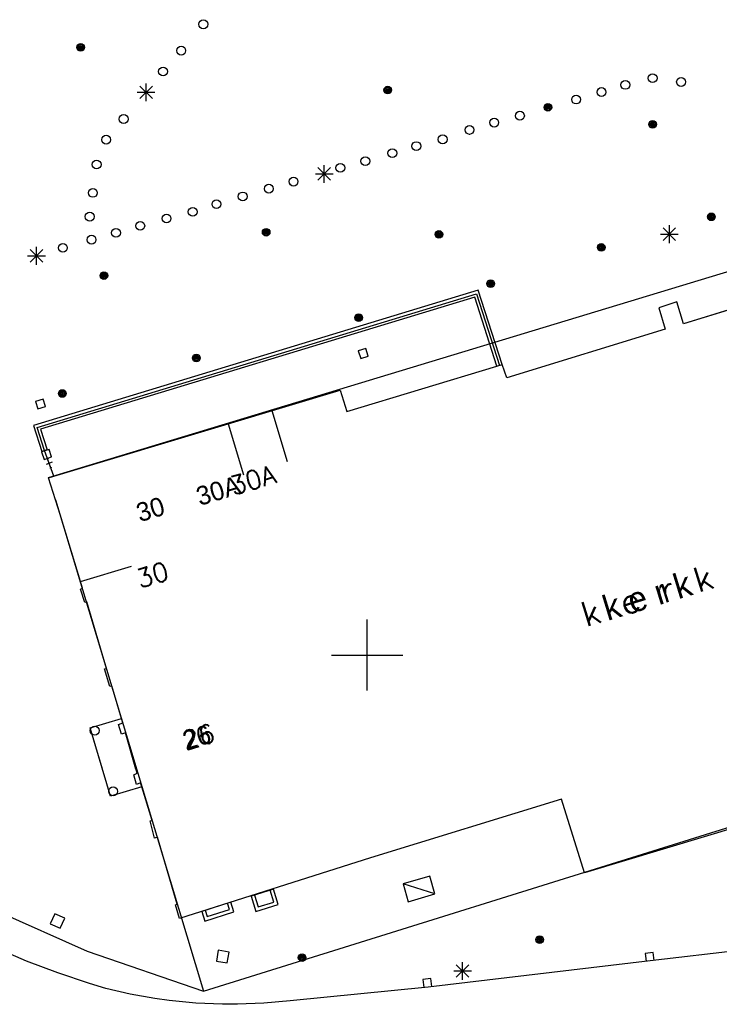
# Model space of a CAD drawing. Header units: millimetres. Extents: x 135944 to 142000, y 454200 to 456692.
# Tile 78 of 185: x 136780 to 136820, y 456130 to 456186. Entities that reach past the tile are written whole.
import ezdxf
from ezdxf.enums import TextEntityAlignment as Align

# ---------------------------------------------------------------- set-up
doc = ezdxf.new("R2010")
doc.units = ezdxf.units.MM
for name, color, linetype in [('TotaalGBKN2013_Bistad', 251, 'Continuous'), ('TotaalGBKN2013X$0$Contouren', 251, 'Continuous'), ('TotaalGBKN2013X$0$GBKN binnenstad 2009$0$OBJECTEN_', 251, 'Continuous'), ('TotaalGBKN2013X$0$GBKN binnenstad 2009$0$OBJECTEN__', 251, 'Continuous'), ('TotaalGBKN2013X$0$GBKN binnenstad 2009$0$OBJECTEN___', 251, 'Continuous'), ('TotaalGBKN2013X$0$GBKN binnenstad 2009$0$VERH_OVERIG INBR', 251, 'Continuous')]:
    doc.layers.add(name, color=color, linetype=linetype)
doc.styles.add('TotaalGBKN2013X$0$GBKN binnenstad 2009$0$Standard', font='txt')
doc.styles.add('TotaalGBKN2013X$0$GBKN binnenstad 2009$0$TXT', font='txt.shx')

# ---------------------------------------------------------------- blocks, each defined once
blk = doc.blocks.new('TotaalGBKN2013X$0$GBKN binnenstad 2009$0$CEL529')
at = {"layer": 'TotaalGBKN2013X$0$GBKN binnenstad 2009$0$VERH_OVERIG INBR', "linetype": 'Continuous', "lineweight": 0}
for p, q in [((0, -0.1), (0, 0.1)), ((0, 0), (1, 0)), ((0.5, -0.2), (0.5, 0.2)), ((1, -0.1), (1, 0.1))]:
    blk.add_line(p, q, dxfattribs=at)
blk = doc.blocks.new('TotaalGBKN2013X$0$GBKN binnenstad 2009$0$W')
at = {"layer": 'TotaalGBKN2013X$0$GBKN binnenstad 2009$0$OBJECTEN__', "linetype": 'Continuous', "lineweight": 0}
blk.add_lwpolyline([(-0.225, 0.225), (-0.225, -0.225), (0.225, -0.225), (0.225, 0.225), (-0.225, 0.225)], dxfattribs=at)
blk = doc.blocks.new('TotaalGBKN2013X$0$GBKN binnenstad 2009$0$DEC100')
at = {"layer": 'TotaalGBKN2013X$0$GBKN binnenstad 2009$0$OBJECTEN_', "linetype": 'Continuous', "lineweight": 0}
for p, q in [((-0.5, 0), (0.5, 0)), ((-0.354, -0.354), (0.354, 0.354)), ((0.354, -0.354), (-0.354, 0.354)), ((0, -0.5), (0, 0.5))]:
    blk.add_line(p, q, dxfattribs=at)
blk = doc.blocks.new('TotaalGBKN2013X$0$GBKN binnenstad 2009$0$J')
at = {"layer": 'TotaalGBKN2013X$0$GBKN binnenstad 2009$0$OBJECTEN___', "linetype": 'Continuous', "lineweight": 0}
for radius in [0.215, 0.155, 0.095, 0.035]:
    blk.add_circle((0, 0), radius, dxfattribs=at)
blk = doc.blocks.new('TotaalGBKN2013X$0$GBKN binnenstad 2009$0$Q')
at = {"layer": 'TotaalGBKN2013X$0$GBKN binnenstad 2009$0$OBJECTEN___', "linetype": 'Continuous', "lineweight": 0}
blk.add_circle((0, 0), 0.25, dxfattribs=at)

msp = doc.modelspace()

# ---------------------------------------------------------------- linework, layer by layer
at = {"layer": 'TotaalGBKN2013_Bistad'}
for p, q in [((136787.193, 456181.34), (136787.901, 456182.048)), ((136787.901, 456181.34), (136787.193, 456182.048)), ((136787.547, 456181.194), (136787.547, 456182.194)), ((136787.047, 456181.694), (136788.047, 456181.694)), ((136797.23, 456176.745), (136797.938, 456177.453)), ((136797.938, 456176.745), (136797.23, 456177.453)), ((136797.584, 456176.599), (136797.584, 456177.599)), ((136797.084, 456177.099), (136798.084, 456177.099)), ((136817.019, 456173.206), (136817.019, 456174.206)), ((136816.519, 456173.706), (136817.519, 456173.706)), ((136816.665, 456173.352), (136817.373, 456174.06)), ((136817.373, 456173.352), (136816.665, 456174.06)), ((136780.877, 456172.485), (136781.877, 456172.485)), ((136781.023, 456172.131), (136781.731, 456172.839)), ((136781.731, 456172.131), (136781.023, 456172.839)), ((136781.377, 456171.985), (136781.377, 456172.985)), ((136806.257, 456170.542), (136781.209, 456162.921)), ((136795.18, 456167.001), (136806.15, 456170.337)), ((136806.15, 456170.337), (136807.443, 456166.311)), ((136807.597, 456166.367), (136806.257, 456170.542)), ((136806.054, 456170.153), (136781.603, 456162.714)), ((136807.299, 456166.276), (136806.054, 456170.153)), ((136817.439, 456169.885), (136816.431, 456169.555)), ((136817.807, 456168.653), (136817.439, 456169.885)), ((136821.984, 456169.935), (136817.807, 456168.653)), ((136816.431, 456169.555), (136816.774, 456168.353)), ((136816.774, 456168.353), (136807.859, 456165.622)), ((136781.417, 456162.812), (136795.18, 456167.001)), ((136799.93, 456167.263), (136799.501, 456167.128)), ((136799.501, 456167.128), (136799.636, 456166.699)), ((136800.065, 456166.834), (136799.93, 456167.263)), ((136799.636, 456166.699), (136800.065, 456166.834)), ((136807.299, 456166.276), (136807.597, 456166.367)), ((136807.299, 456166.276), (136807.597, 456166.367)), ((136807.859, 456165.622), (136807.597, 456166.367)), ((136798.851, 456163.713), (136807.299, 456166.276)), ((136792.169, 456163.024), (136798.482, 456164.92)), ((136798.482, 456164.92), (136798.851, 456163.713)), ((136781.75, 456164.42), (136781.319, 456164.289)), ((136781.319, 456164.289), (136781.45, 456163.858)), ((136781.881, 456163.989), (136781.75, 456164.42)), ((136781.45, 456163.858), (136781.881, 456163.989)), ((136782.355, 456160.077), (136794.637, 456163.765)), ((136794.637, 456163.765), (136795.501, 456160.893)), ((136781.209, 456162.921), (136781.672, 456161.462)), ((136781.829, 456161.512), (136781.417, 456162.812)), ((136781.603, 456162.714), (136781.97, 456161.557)), ((136782.355, 456160.077), (136792.169, 456163.024)), ((136792.169, 456163.024), (136793.033, 456160.152)), ((136782.092, 456161.584), (136781.664, 456161.448)), ((136781.664, 456161.448), (136781.8, 456161.02)), ((136781.672, 456161.462), (136781.829, 456161.512)), ((136781.97, 456161.557), (136781.829, 456161.512)), ((136782.355, 456160.077), (136781.829, 456161.512)), ((136782.228, 456161.156), (136782.092, 456161.584)), ((136781.8, 456161.02), (136782.228, 456161.156)), ((136782.268, 456160.859), (136781.916, 456160.729)), ((136782.183, 456160.546), (136782.001, 456161.042)), ((136782.044, 456159.984), (136782.355, 456160.077)), ((136782.708, 456157.916), (136782.044, 456159.984)), ((136783.854, 456154.143), (136782.708, 456157.916)), ((136783.854, 456154.143), (136786.725, 456155.015)), ((136783.854, 456154.143), (136786.725, 456155.015)), ((136783.967, 456153.771), (136783.854, 456154.143)), ((136783.863, 456153.719), (136783.967, 456153.771)), ((136784.1, 456152.955), (136783.863, 456153.719)), ((136784.209, 456153.001), (136784.1, 456152.955)), ((136785.313, 456149.241), (136784.209, 456153.001)), ((136800, 456150), (136800, 456152)), ((136800, 456150), (136800, 456152)), ((136798, 456150), (136800, 456150)), ((136798, 456150), (136800, 456150)), ((136800, 456150), (136802, 456150)), ((136800, 456148), (136800, 456150)), ((136800, 456150), (136802, 456150)), ((136800, 456148), (136800, 456150)), ((136785.209, 456149.215), (136785.313, 456149.241)), ((136785.504, 456148.235), (136785.209, 456149.215)), ((136785.613, 456148.262), (136785.504, 456148.235)), ((136786.163, 456146.423), (136785.613, 456148.262)), ((136784.398, 456145.897), (136786.163, 456146.423)), ((136786.236, 456146.181), (136786.163, 456146.423)), ((136785.542, 456142.059), (136784.398, 456145.897)), ((136786.003, 456146.093), (136786.236, 456146.181)), ((136786.161, 456145.551), (136786.003, 456146.093)), ((136786.385, 456145.62), (136786.161, 456145.551)), ((136787.04, 456143.345), (136786.385, 456145.62)), ((136786.852, 456143.262), (136787.04, 456143.345)), ((136787.005, 456142.715), (136786.852, 456143.262)), ((136787.307, 456142.585), (136785.542, 456142.059)), ((136787.239, 456142.804), (136787.005, 456142.715)), ((136787.307, 456142.585), (136787.239, 456142.804)), ((136787.897, 456140.688), (136787.307, 456142.585)), ((136810.935, 456141.886), (136800.183, 456138.577)), ((136812.245, 456137.741), (136810.935, 456141.886)), ((136825.149, 456141.615), (136812.245, 456137.741)), ((136787.782, 456140.657), (136787.897, 456140.688)), ((136788.028, 456139.688), (136787.782, 456140.657)), ((136788.196, 456139.74), (136788.028, 456139.688)), ((136789.305, 456135.97), (136788.196, 456139.74)), ((136800.183, 456138.577), (136789.423, 456135.164)), ((136803.524, 456137.544), (136802.023, 456137.107)), ((136803.815, 456136.544), (136803.524, 456137.544)), ((136803.815, 456136.544), (136802.023, 456137.107)), ((136802.023, 456137.107), (136802.314, 456136.107)), ((136793.655, 456136.483), (136793.862, 456135.815)), ((136794.737, 456136.085), (136794.53, 456136.753)), ((136802.314, 456136.107), (136803.815, 456136.544)), ((136789.196, 456135.924), (136789.305, 456135.97)), ((136789.423, 456135.164), (136789.196, 456135.924)), ((136792.243, 456135.666), (136792.129, 456136.023)), ((136793.862, 456135.815), (136794.737, 456136.085)), ((136782.404, 456135.431), (136782.152, 456134.865)), ((136782.97, 456135.179), (136782.404, 456135.431)), ((136790.873, 456135.625), (136790.987, 456135.268)), ((136790.987, 456135.268), (136792.243, 456135.666)), ((136782.152, 456134.865), (136782.718, 456134.613)), ((136782.718, 456134.613), (136782.97, 456135.179)), ((136832.268, 456134.66), (136815.943, 456132.778)), ((136780.814, 456132.767), (136779.122, 456133.495)), ((136791.613, 456133.374), (136791.51, 456132.763)), ((136792.224, 456133.271), (136791.613, 456133.374)), ((136792.121, 456132.66), (136792.224, 456133.271)), ((136816.103, 456133.251), (136815.656, 456133.198)), ((136815.656, 456133.198), (136815.709, 456132.751)), ((136816.156, 456132.804), (136816.103, 456133.251)), ((136782.575, 456132.095), (136780.814, 456132.767)), ((136791.51, 456132.763), (136792.121, 456132.66)), ((136815.943, 456132.778), (136803.428, 456131.304)), ((136805.018, 456131.853), (136805.726, 456132.561)), ((136805.726, 456131.853), (136805.018, 456132.561)), ((136805.372, 456131.707), (136805.372, 456132.707)), ((136784.362, 456131.496), (136782.575, 456132.095)), ((136804.872, 456132.207), (136805.872, 456132.207)), ((136785.283, 456131.227), (136784.362, 456131.496)), ((136803.587, 456131.777), (136803.14, 456131.724)), ((136803.14, 456131.724), (136803.193, 456131.277)), ((136803.64, 456131.33), (136803.587, 456131.777)), ((136786.651, 456130.899), (136785.283, 456131.227)), ((136788.035, 456130.648), (136786.651, 456130.899)), ((136803.428, 456131.304), (136795.662, 456130.531)), ((136788.845, 456130.537), (136788.035, 456130.648)), ((136790.342, 456130.394), (136788.845, 456130.537)), ((136791.845, 456130.331), (136790.342, 456130.394)), ((136792.695, 456130.33), (136791.845, 456130.331)), ((136794.181, 456130.39), (136792.695, 456130.33)), ((136795.662, 456130.531), (136794.181, 456130.39))]:
    msp.add_line(p, q, dxfattribs=at)
for points in [[(136807.597, 456166.367), (136806.257, 456170.542), (136781.209, 456162.921), (136781.672, 456161.462), (136781.829, 456161.512)], [(136781.829, 456161.512), (136781.417, 456162.812), (136795.18, 456167.001), (136806.15, 456170.337), (136807.443, 456166.311)], [(136807.299, 456166.276), (136806.054, 456170.153), (136781.603, 456162.714), (136781.97, 456161.557), (136781.829, 456161.512)], [(136821.984, 456169.935), (136817.807, 456168.653), (136817.439, 456169.885), (136816.431, 456169.555), (136816.774, 456168.353), (136807.859, 456165.622), (136807.597, 456166.367)], [(136794.637, 456163.765), (136798.482, 456164.92), (136798.851, 456163.713), (136807.299, 456166.276)], [(136783.854, 456154.143), (136782.708, 456157.916), (136782.044, 456159.984), (136782.355, 456160.077)], [(136786.163, 456146.423), (136785.613, 456148.262), (136785.504, 456148.235), (136785.209, 456149.215), (136785.313, 456149.241), (136784.209, 456153.001), (136784.1, 456152.955), (136783.863, 456153.719), (136783.967, 456153.771), (136783.854, 456154.143)], [(136785.092, 456143.568), (136784.398, 456145.897), (136786.163, 456146.423)], [(136786.976, 456143.568), (136786.385, 456145.62), (136786.161, 456145.551), (136786.003, 456146.093), (136786.236, 456146.181), (136786.163, 456146.423)]]:
    msp.add_lwpolyline(points, dxfattribs=at)
for centre, radius in [((136790.772, 456185.522), 0.25), ((136783.864, 456184.223), 0.215), ((136783.864, 456184.223), 0.155), ((136783.864, 456184.223), 0.095), ((136783.864, 456184.223), 0.035), ((136789.527, 456184.041), 0.25), ((136788.506, 456182.865), 0.25), ((136816.074, 456182.489), 0.25), ((136817.68, 456182.275), 0.25), ((136801.156, 456181.82), 0.215), ((136801.156, 456181.82), 0.155), ((136801.156, 456181.82), 0.095), ((136813.197, 456181.707), 0.25), ((136814.538, 456182.111), 0.25), ((136801.156, 456181.82), 0.035), ((136811.767, 456181.285), 0.25), ((136810.181, 456180.851), 0.215), ((136810.181, 456180.851), 0.155), ((136810.181, 456180.851), 0.095), ((136810.181, 456180.851), 0.035), ((136786.284, 456180.189), 0.25), ((136807.155, 456179.987), 0.25), ((136808.601, 456180.374), 0.25), ((136805.764, 456179.576), 0.25), ((136816.076, 456179.889), 0.215), ((136816.076, 456179.889), 0.155), ((136816.076, 456179.889), 0.095), ((136816.076, 456179.889), 0.035), ((136785.3, 456179.025), 0.25), ((136804.255, 456179.044), 0.25), ((136802.769, 456178.662), 0.25), ((136799.893, 456177.815), 0.25), ((136801.418, 456178.267), 0.25), ((136784.761, 456177.627), 0.25), ((136798.487, 456177.439), 0.25), ((136795.854, 456176.665), 0.25), ((136794.462, 456176.264), 0.25), ((136784.552, 456176.03), 0.25), ((136792.992, 456175.827), 0.25), ((136791.512, 456175.395), 0.25), ((136784.375, 456174.692), 0.25), ((136788.7, 456174.585), 0.25), ((136790.176, 456174.962), 0.25), ((136819.388, 456174.68), 0.215), ((136819.388, 456174.68), 0.155), ((136819.388, 456174.68), 0.095), ((136819.388, 456174.68), 0.035), ((136787.219, 456174.173), 0.25), ((136784.477, 456173.392), 0.25), ((136785.853, 456173.778), 0.25), ((136794.312, 456173.811), 0.215), ((136794.312, 456173.811), 0.155), ((136794.312, 456173.811), 0.095), ((136794.312, 456173.811), 0.035), ((136804.041, 456173.69), 0.215), ((136804.041, 456173.69), 0.155), ((136804.041, 456173.69), 0.095), ((136804.041, 456173.69), 0.035), ((136782.862, 456172.933), 0.25), ((136813.183, 456172.954), 0.215), ((136813.183, 456172.954), 0.155), ((136813.183, 456172.954), 0.095), ((136813.183, 456172.954), 0.035), ((136785.173, 456171.371), 0.215), ((136785.173, 456171.371), 0.155), ((136785.173, 456171.371), 0.095), ((136785.173, 456171.371), 0.035), ((136806.956, 456170.917), 0.215), ((136806.956, 456170.917), 0.155), ((136806.956, 456170.917), 0.095), ((136806.956, 456170.917), 0.035), ((136799.52, 456169.007), 0.215), ((136799.52, 456169.007), 0.155), ((136799.52, 456169.007), 0.095), ((136799.52, 456169.007), 0.035), ((136790.378, 456166.731), 0.215), ((136790.378, 456166.731), 0.155), ((136790.378, 456166.731), 0.095), ((136790.378, 456166.731), 0.035), ((136782.824, 456164.731), 0.215), ((136782.824, 456164.731), 0.155), ((136782.824, 456164.731), 0.095), ((136782.824, 456164.731), 0.035), ((136784.657, 456145.744), 0.25), ((136785.693, 456142.324), 0.25), ((136809.715, 456133.976), 0.215), ((136809.715, 456133.976), 0.155), ((136809.715, 456133.976), 0.095), ((136809.715, 456133.976), 0.035), ((136796.337, 456132.961), 0.215), ((136796.337, 456132.961), 0.155), ((136796.337, 456132.961), 0.095), ((136796.337, 456132.961), 0.035)]:
    msp.add_circle(centre, radius, dxfattribs=at)
for points in [[(136794.721, 456136.811), (136793.463, 456136.423), (136793.728, 456135.563), (136794.986, 456135.951)], [(136792.319, 456136.083), (136790.681, 456135.563), (136790.855, 456135.015), (136792.493, 456135.535)]]:
    msp.add_3dface(points, dxfattribs=at)
at = {"layer": 'TotaalGBKN2013X$0$Contouren'}
for p, q in [((136827.684, 456173.825), (136782.04, 456159.98)), ((136782.456, 456158.741), (136790.786, 456131.068)), ((136790.786, 456131.068), (136839.889, 456146.414)), ((136777.967, 456136.111), (136784.222, 456133.325)), ((136784.222, 456133.325), (136790.786, 456131.068))]:
    msp.add_line(p, q, dxfattribs=at)

# ---------------------------------------------------------------- block references
at = {"layer": 'TotaalGBKN2013_Bistad'}
for name, p, rotation in [('TotaalGBKN2013X$0$GBKN binnenstad 2009$0$Q', (136790.772, 456185.522), 230.146945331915), ('TotaalGBKN2013X$0$GBKN binnenstad 2009$0$Q', (136789.527, 456184.041), 230.146945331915), ('TotaalGBKN2013X$0$GBKN binnenstad 2009$0$Q', (136788.506, 456182.865), 230.146945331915), ('TotaalGBKN2013X$0$GBKN binnenstad 2009$0$Q', (136786.284, 456180.189), 230.146945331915), ('TotaalGBKN2013X$0$GBKN binnenstad 2009$0$Q', (136785.3, 456179.025), 230.146945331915), ('TotaalGBKN2013X$0$GBKN binnenstad 2009$0$W', (136781.946, 456161.302), 107.599055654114)]:
    msp.add_blockref(name, p, dxfattribs=dict(at, rotation=rotation))
for name, p in [('TotaalGBKN2013X$0$GBKN binnenstad 2009$0$J', (136783.864, 456184.223)), ('TotaalGBKN2013X$0$GBKN binnenstad 2009$0$DEC100', (136787.547, 456181.694)), ('TotaalGBKN2013X$0$GBKN binnenstad 2009$0$J', (136801.156, 456181.82)), ('TotaalGBKN2013X$0$GBKN binnenstad 2009$0$J', (136810.181, 456180.851)), ('TotaalGBKN2013X$0$GBKN binnenstad 2009$0$J', (136816.076, 456179.889)), ('TotaalGBKN2013X$0$GBKN binnenstad 2009$0$DEC100', (136797.584, 456177.099)), ('TotaalGBKN2013X$0$GBKN binnenstad 2009$0$J', (136819.388, 456174.68)), ('TotaalGBKN2013X$0$GBKN binnenstad 2009$0$DEC100', (136817.019, 456173.706)), ('TotaalGBKN2013X$0$GBKN binnenstad 2009$0$J', (136794.312, 456173.811)), ('TotaalGBKN2013X$0$GBKN binnenstad 2009$0$J', (136804.041, 456173.69)), ('TotaalGBKN2013X$0$GBKN binnenstad 2009$0$J', (136813.183, 456172.954)), ('TotaalGBKN2013X$0$GBKN binnenstad 2009$0$DEC100', (136781.377, 456172.485)), ('TotaalGBKN2013X$0$GBKN binnenstad 2009$0$J', (136785.173, 456171.371)), ('TotaalGBKN2013X$0$GBKN binnenstad 2009$0$J', (136806.956, 456170.917)), ('TotaalGBKN2013X$0$GBKN binnenstad 2009$0$J', (136799.52, 456169.007)), ('TotaalGBKN2013X$0$GBKN binnenstad 2009$0$J', (136790.378, 456166.731)), ('TotaalGBKN2013X$0$GBKN binnenstad 2009$0$J', (136782.824, 456164.731))]:
    msp.add_blockref(name, p, dxfattribs=at)
for name, p, xscale, yscale, rotation in [('TotaalGBKN2013X$0$GBKN binnenstad 2009$0$Q', (136816.074, 456182.489), 0.9999981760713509, 0.9999981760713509, 196.041231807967), ('TotaalGBKN2013X$0$GBKN binnenstad 2009$0$Q', (136817.679, 456182.274), 0.9999986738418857, 0.9999986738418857, 352.2734062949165), ('TotaalGBKN2013X$0$GBKN binnenstad 2009$0$Q', (136813.197, 456181.707), 0.9999981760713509, 0.9999981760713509, 196.041231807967), ('TotaalGBKN2013X$0$GBKN binnenstad 2009$0$Q', (136814.538, 456182.111), 0.9999981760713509, 0.9999981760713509, 196.041231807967), ('TotaalGBKN2013X$0$GBKN binnenstad 2009$0$Q', (136811.767, 456181.285), 0.9999981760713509, 0.9999981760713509, 196.041231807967), ('TotaalGBKN2013X$0$GBKN binnenstad 2009$0$Q', (136807.155, 456179.987), 0.9999981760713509, 0.9999981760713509, 196.041231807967), ('TotaalGBKN2013X$0$GBKN binnenstad 2009$0$Q', (136808.601, 456180.374), 0.9999981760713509, 0.9999981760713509, 196.041231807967), ('TotaalGBKN2013X$0$GBKN binnenstad 2009$0$Q', (136805.764, 456179.576), 0.9999981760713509, 0.9999981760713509, 196.041231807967), ('TotaalGBKN2013X$0$GBKN binnenstad 2009$0$Q', (136804.255, 456179.044), 0.9999981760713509, 0.9999981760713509, 196.041231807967), ('TotaalGBKN2013X$0$GBKN binnenstad 2009$0$Q', (136801.418, 456178.267), 0.9999981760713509, 0.9999981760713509, 196.041231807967), ('TotaalGBKN2013X$0$GBKN binnenstad 2009$0$Q', (136802.769, 456178.662), 0.9999981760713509, 0.9999981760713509, 196.041231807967), ('TotaalGBKN2013X$0$GBKN binnenstad 2009$0$Q', (136799.893, 456177.815), 0.9999981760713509, 0.9999981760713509, 196.041231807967), ('TotaalGBKN2013X$0$GBKN binnenstad 2009$0$Q', (136784.761, 456177.626), 1.000002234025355, 1.000002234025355, 260.5432044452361), ('TotaalGBKN2013X$0$GBKN binnenstad 2009$0$Q', (136798.487, 456177.439), 0.9999981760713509, 0.9999981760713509, 196.041231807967), ('TotaalGBKN2013X$0$GBKN binnenstad 2009$0$Q', (136795.854, 456176.665), 0.9999981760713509, 0.9999981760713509, 196.041231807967), ('TotaalGBKN2013X$0$GBKN binnenstad 2009$0$Q', (136794.462, 456176.264), 0.9999981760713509, 0.9999981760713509, 196.041231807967), ('TotaalGBKN2013X$0$GBKN binnenstad 2009$0$Q', (136784.551, 456176.03), 1.00000223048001, 1.00000223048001, 352.5076159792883), ('TotaalGBKN2013X$0$GBKN binnenstad 2009$0$Q', (136792.992, 456175.827), 0.9999981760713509, 0.9999981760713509, 196.041231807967), ('TotaalGBKN2013X$0$GBKN binnenstad 2009$0$Q', (136790.176, 456174.962), 0.9999981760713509, 0.9999981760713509, 196.041231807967), ('TotaalGBKN2013X$0$GBKN binnenstad 2009$0$Q', (136791.512, 456175.395), 0.9999981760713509, 0.9999981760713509, 196.041231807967), ('TotaalGBKN2013X$0$GBKN binnenstad 2009$0$Q', (136784.375, 456174.691), 1.000002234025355, 1.000002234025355, 260.5432044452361), ('TotaalGBKN2013X$0$GBKN binnenstad 2009$0$Q', (136788.7, 456174.585), 0.9999981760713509, 0.9999981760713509, 196.041231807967), ('TotaalGBKN2013X$0$GBKN binnenstad 2009$0$Q', (136787.219, 456174.173), 0.9999981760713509, 0.9999981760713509, 196.041231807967), ('TotaalGBKN2013X$0$GBKN binnenstad 2009$0$Q', (136784.477, 456173.392), 0.9999981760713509, 0.9999981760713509, 196.041231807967), ('TotaalGBKN2013X$0$GBKN binnenstad 2009$0$Q', (136785.853, 456173.778), 0.9999981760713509, 0.9999981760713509, 196.041231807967), ('TotaalGBKN2013X$0$GBKN binnenstad 2009$0$Q', (136782.862, 456172.933), 0.9999981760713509, 0.9999981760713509, 196.041231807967), ('TotaalGBKN2013X$0$GBKN binnenstad 2009$0$W', (136799.782, 456166.98), 1.000002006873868, 1.000002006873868, 17.45577697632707), ('TotaalGBKN2013X$0$GBKN binnenstad 2009$0$W', (136781.599, 456164.139), 1.000002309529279, 1.000002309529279, 16.92959941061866), ('TotaalGBKN2013X$0$GBKN binnenstad 2009$0$CEL529', (136782.183, 456160.546), 0.5284007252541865, 0.5284007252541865, 110.1305988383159), ('TotaalGBKN2013X$0$GBKN binnenstad 2009$0$Q', (136784.657, 456145.744), 0.9999989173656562, 0.9999989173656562, 106.5977897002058)]:
    msp.add_blockref(name, p, dxfattribs=dict(at, xscale=xscale, yscale=yscale, rotation=rotation))

# ---------------------------------------------------------------- texts
for style, p in [('TotaalGBKN2013X$0$GBKN binnenstad 2009$0$TXT', (136794.809, 456160.236)), ('TotaalGBKN2013X$0$GBKN binnenstad 2009$0$Standard', (136792.82, 456159.622))]:
    msp.add_text('30A', height=1.054, rotation=16.716, dxfattribs=dict(at, style=style)).set_placement(p, align=Align.MIDDLE_RIGHT)
for s, rotation, style, p in [('30', 16.865, 'TotaalGBKN2013X$0$GBKN binnenstad 2009$0$Standard', (136787.042, 456157.981)), ('30', 16.865, 'TotaalGBKN2013X$0$GBKN binnenstad 2009$0$TXT', (136787.042, 456154.254)), ('26', 16.0642, 'TotaalGBKN2013X$0$GBKN binnenstad 2009$0$TXT', (136789.643, 456145.156)), ('26', 16.0642, 'TotaalGBKN2013X$0$GBKN binnenstad 2009$0$Standard', (136789.643, 456145.156))]:
    msp.add_text(s, height=1.054, rotation=rotation, dxfattribs=dict(at, style=style)).set_placement(p, align=Align.MIDDLE_LEFT)
for style in ['TotaalGBKN2013X$0$GBKN binnenstad 2009$0$TXT', 'TotaalGBKN2013X$0$GBKN binnenstad 2009$0$Standard']:
    msp.add_text('k e r k', height=1.4, rotation=17.0211, dxfattribs=dict(at, style=style)).set_placement((136815.756, 456153.359), align=Align.MIDDLE)

doc.saveas('drawing.dxf')
